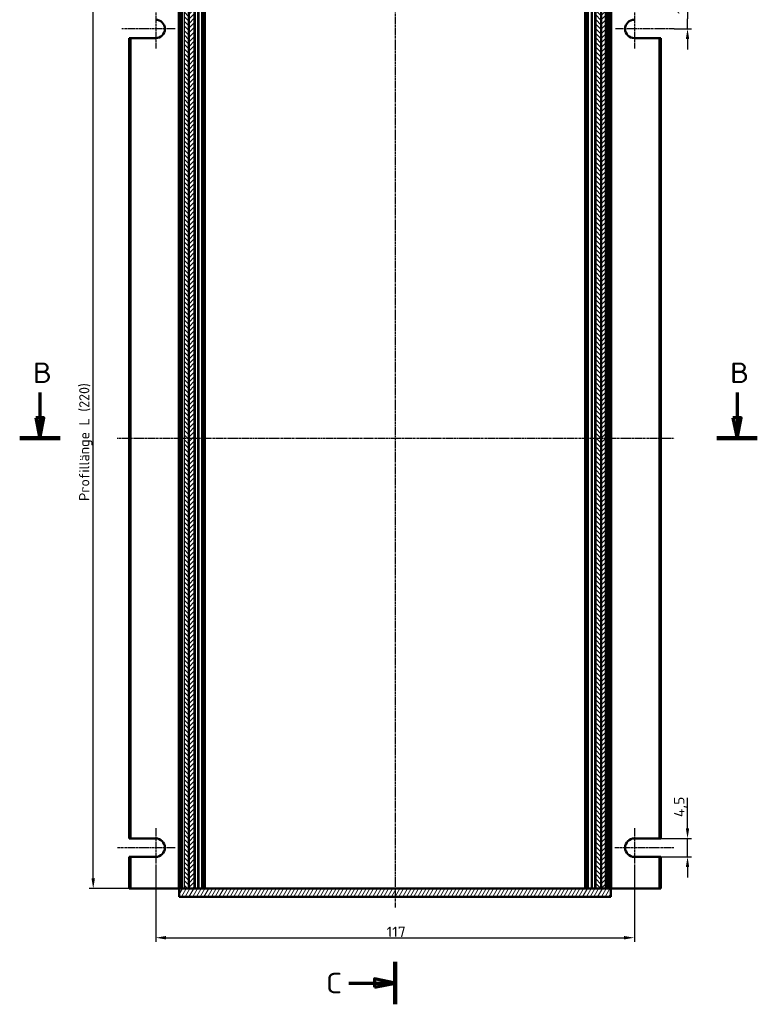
# Model space of a CAD drawing. Header units: millimetres. Extents: x 1 to 840, y 1 to 593.
# Tile 5 of 8: x 272 to 452, y 147 to 388. Entities that reach past the tile are written whole.
import ezdxf

# ---------------------------------------------------------------- set-up
doc = ezdxf.new("R2010")
doc.units = ezdxf.units.MM
doc.linetypes.add('CHAIN', pattern=[0.3543, 0.2362, -0.0295, 0.0591, -0.0295])
doc.linetypes.add('DASH_DOT', pattern=[0.37, 0.24, -0.06, 0.01, -0.06])
for name, color, linetype, lineweight in [('Bemaßung (ISO)', 1, 'Continuous', 25), ('Mittellinie (ISO)', 1, 'DASH_DOT', 25), ('Mittelpunktmarkierung (ISO)', 1, 'DASH_DOT', 25), ('Schnittlinie (ISO)', 3, 'CHAIN', 70), ('Schraffur (ISO)', 1, 'Continuous', 18), ('Sichtbar (ISO)', 7, 'Continuous', 50), ('Sichtbar schmal (ISO)', 1, 'Continuous', 25)]:
    doc.layers.add(name, color=color, linetype=linetype, lineweight=lineweight)
doc.styles.add('2_5', font='isocpeur.ttf', dxfattribs={"width": 1.1})
doc.styles.add('5', font='isocpeur.ttf', dxfattribs={"width": 1.1})
doc.dimstyles.new('Standard (DIN)', dxfattribs={"dimtxt": 2.5, "dimasz": 2.5, "dimexe": 1, "dimexo": 0, "dimgap": 0.2, "dimtad": 1, "dimdec": 6, "dimrnd": 1e-08, "dimtxsty": '2_5', "dimcen": 0.09, "dimdle": 7, "dimclrd": 256, "dimclre": 256, "dimclrt": 5, "dimadec": 6, "dimazin": 2, "dimtfac": 0.72, "dimtmove": 0, "dimatfit": 3, "dimfxl": 1, "dimtolj": 1, "dimlwd": -1, "dimlwe": -1, "dimarcsym": 0})

# ---------------------------------------------------------------- blocks, each defined once
blk = doc.blocks.new('2DTransSchnitt1')
at = {"layer": 'Schnittlinie (ISO)', "linetype": 'Continuous', "lineweight": 140}
for p, q in [((363.3, 413.71), (363.3, 403.32)), ((363.3, 157.84), (363.3, 147.45))]:
    blk.add_line(p, q, dxfattribs=at)
at = {"layer": 'Schnittlinie (ISO)', "linetype": 'Continuous'}
for p, q in [((363.3, 408.51), (358.3, 409.51)), ((358.3, 409.51), (358.3, 407.51)), ((352.03, 408.51), (358.3, 408.51)), ((358.3, 408.51), (363.3, 408.51)), ((358.3, 407.51), (363.3, 408.51)), ((352.03, 152.64), (358.3, 152.64)), ((363.3, 152.64), (358.3, 153.64)), ((358.3, 153.64), (358.3, 151.64)), ((358.3, 152.64), (363.3, 152.64)), ((358.3, 151.64), (363.3, 152.64))]:
    blk.add_line(p, q, dxfattribs=at)
at = {"layer": 'Schnittlinie (ISO)', "linetype": 'Continuous', "flags": 128}
for points in [[(358.3, 407.51), (363.3, 408.51), (358.3, 409.51), (358.3, 407.51)], [(358.3, 151.64), (363.3, 152.64), (358.3, 153.64), (358.3, 151.64)]]:
    blk.add_lwpolyline(points, dxfattribs=at)
at = {"layer": 'Schnittlinie (ISO)'}
for points in [[(358.3, 407.51), (363.3, 408.51), (358.3, 409.51), (358.3, 407.51)], [(358.3, 151.64), (363.3, 152.64), (358.3, 153.64), (358.3, 151.64)]]:
    blk.add_solid(points, dxfattribs=at)
at = {"layer": 'Schnittlinie (ISO)', "char_height": 5, "attachment_point": 7, "style": '5'}
for insert in [(346.43, 406.01), (346.43, 150.14)]:
    blk.add_mtext('C', dxfattribs=dict(at, insert=insert))
blk = doc.blocks.new('2DTransSchnitt2')
at = {"layer": 'Schnittlinie (ISO)', "linetype": 'Continuous'}
for p, q in [((276.5, 296.87), (276.5, 290.71)), ((446.91, 296.87), (446.91, 290.71)), ((275.5, 290.71), (276.5, 285.71)), ((277.5, 290.71), (275.5, 290.71)), ((276.5, 290.71), (276.5, 285.71)), ((276.5, 285.71), (277.5, 290.71)), ((445.91, 290.71), (446.91, 285.71)), ((447.91, 290.71), (445.91, 290.71)), ((446.91, 290.71), (446.91, 285.71)), ((446.91, 285.71), (447.91, 290.71))]:
    blk.add_line(p, q, dxfattribs=at)
at = {"layer": 'Schnittlinie (ISO)', "linetype": 'Continuous', "lineweight": 140}
for p, q in [((271.56, 285.71), (281.45, 285.71)), ((441.97, 285.71), (451.86, 285.71))]:
    blk.add_line(p, q, dxfattribs=at)
at = {"layer": 'Schnittlinie (ISO)', "linetype": 'Continuous', "flags": 128}
for points in [[(275.5, 290.71), (276.5, 285.71), (277.5, 290.71), (275.5, 290.71)], [(445.91, 290.71), (446.91, 285.71), (447.91, 290.71), (445.91, 290.71)]]:
    blk.add_lwpolyline(points, dxfattribs=at)
at = {"layer": 'Schnittlinie (ISO)'}
for points in [[(275.5, 290.71), (276.5, 285.71), (277.5, 290.71), (275.5, 290.71)], [(445.91, 290.71), (446.91, 285.71), (447.91, 290.71), (445.91, 290.71)]]:
    blk.add_solid(points, dxfattribs=at)
at = {"layer": 'Schnittlinie (ISO)', "char_height": 5, "attachment_point": 7, "style": '5'}
for insert in [(274.78, 299.21), (445.19, 299.21)]:
    blk.add_mtext('B', dxfattribs=dict(at, insert=insert))
blk = doc.blocks.new('*D10')
at = {"layer": 'Bemaßung (ISO)'}
for p, q in [((414.85, 395.71), (288.53, 395.71)), ((289.53, 178.21), (289.53, 393.21)), ((414.85, 175.71), (288.53, 175.71))]:
    blk.add_line(p, q, dxfattribs=at)
for points in [[(289.12, 393.21), (289.95, 393.21), (289.53, 395.71)], [(289.12, 178.21), (289.95, 178.21), (289.53, 175.71)]]:
    blk.add_solid(points, dxfattribs=at)
at = {"layer": 'Defpoints', "color": 0}
for p in [(289.53, 395.71), (414.85, 395.71), (414.85, 175.71)]:
    blk.add_point(p, dxfattribs=at)
at = {"layer": 'Bemaßung (ISO)', "color": 5, "insert": (289.33, 270.39), "char_height": 2.5, "attachment_point": 7, "rotation": 90, "style": '2_5'}
blk.add_mtext('\\A1;\\fISOCPEUR|b0|i0;\\H2.4873;Profillänge L (220)', dxfattribs=at)
blk = doc.blocks.new('*D27')
at = {"layer": 'Bemaßung (ISO)'}
for p, q in [((434.8, 190.46), (434.8, 197.9)), ((427.8, 187.96), (435.8, 187.96)), ((434.8, 183.46), (434.8, 187.96)), ((427.8, 183.46), (435.8, 183.46)), ((434.8, 180.96), (434.8, 178.46))]:
    blk.add_line(p, q, dxfattribs=at)
for points in [[(434.38, 190.46), (435.21, 190.46), (434.8, 187.96)], [(434.38, 180.96), (435.21, 180.96), (434.8, 183.46)]]:
    blk.add_solid(points, dxfattribs=at)
at = {"layer": 'Defpoints', "color": 0}
for p in [(427.8, 187.96), (427.8, 183.46), (434.8, 183.46)]:
    blk.add_point(p, dxfattribs=at)
at = {"layer": 'Bemaßung (ISO)', "color": 5, "insert": (434.6, 193.16), "char_height": 2.5, "attachment_point": 7, "rotation": 90, "style": '2_5'}
blk.add_mtext('\\A1;4,5', dxfattribs=at)
blk = doc.blocks.new('*D28')
at = {"layer": 'Bemaßung (ISO)'}
for p, q in [((434.8, 398.21), (434.8, 400.71)), ((427.8, 395.71), (435.8, 395.71)), ((434.8, 395.71), (434.8, 393.21)), ((434.8, 393.21), (434.8, 388.21)), ((434.8, 385.71), (434.8, 388.21)), ((431.51, 385.71), (435.8, 385.71)), ((434.8, 383.21), (434.8, 380.71))]:
    blk.add_line(p, q, dxfattribs=at)
for points in [[(434.38, 398.21), (435.21, 398.21), (434.8, 395.71)], [(434.38, 383.21), (435.21, 383.21), (434.8, 385.71)]]:
    blk.add_solid(points, dxfattribs=at)
at = {"layer": 'Defpoints', "color": 0}
for p in [(427.8, 395.71), (431.51, 385.71), (434.8, 385.71)]:
    blk.add_point(p, dxfattribs=at)
at = {"layer": 'Bemaßung (ISO)', "color": 5, "insert": (434.6, 389.34), "char_height": 2.5, "attachment_point": 7, "rotation": 90, "style": '2_5'}
blk.add_mtext('\\A1;10', dxfattribs=at)
blk = doc.blocks.new('*D29')
at = {"layer": 'Bemaßung (ISO)'}
for p, q in [((304.8, 180.96), (304.8, 162.71)), ((421.8, 180.96), (421.8, 162.71)), ((307.3, 163.71), (419.3, 163.71))]:
    blk.add_line(p, q, dxfattribs=at)
for points in [[(307.3, 164.13), (307.3, 163.29), (304.8, 163.71)], [(419.3, 164.13), (419.3, 163.29), (421.8, 163.71)]]:
    blk.add_solid(points, dxfattribs=at)
at = {"layer": 'Defpoints', "color": 0}
for p in [(304.8, 180.96), (421.8, 180.96), (421.8, 163.71)]:
    blk.add_point(p, dxfattribs=at)
at = {"layer": 'Bemaßung (ISO)', "color": 5, "insert": (361.24, 163.91), "char_height": 2.5, "attachment_point": 7, "style": '2_5'}
blk.add_mtext('\\A1;117', dxfattribs=at)

msp = doc.modelspace()

# ---------------------------------------------------------------- hatches: boundary and pattern name
at = {"layer": 'Schraffur (ISO)'}
h = msp.add_hatch(dxfattribs=at)
h.set_pattern_fill('ANSI31', color=256, scale=6.35, angle=90.000210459, style=0)
h.set_pattern_definition([(135.00021, (0, 0), (-0.561264, -0.5612681), [])])
h.paths.add_polyline_path([(412.297579, 175.7102501), (413.7048924, 175.7102501), (413.7048924, 395.7102501), (412.297579, 395.7102501)])
h.paths.add_polyline_path([(311.7428785, 175.7102501), (312.8902656, 175.7102501), (312.8902656, 395.7102501), (311.7428785, 395.7102501)])
h = msp.add_hatch(dxfattribs=at)
h.set_pattern_fill('ANSI31', color=256, scale=6.35, style=0)
h.set_pattern_definition([(45, (0, 0), (-0.561266, 0.561266), [])])
h.paths.add_polyline_path([(314.297579, 175.7102501), (314.297579, 395.7102501), (312.8902656, 395.7102501), (312.8902656, 175.7102501)])
h.paths.add_polyline_path([(414.8522796, 395.7102501), (413.7048924, 395.7102501), (413.7048924, 175.7102501), (414.8522796, 175.7102501)])
h = msp.add_hatch(dxfattribs=at)
h.set_pattern_fill('ANSI31', color=256, scale=6.35, angle=14.999977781, style=0)
h.set_pattern_definition([(59.99998, (0, 0), (-0.6874075, 0.3968753), [])])
h.paths.add_polyline_path([(310.547579, 175.7102501), (310.547579, 173.7102501), (416.047579, 173.7102501), (416.047579, 175.7102501), (414.8522796, 175.7102501), (413.7048924, 175.7102501), (412.297579, 175.7102501), (314.297579, 175.7102501), (312.8902656, 175.7102501), (311.7428785, 175.7102501)])

# ---------------------------------------------------------------- linework, layer by layer
at = {"layer": 'Mittellinie (ISO)', "linetype": 'CHAIN'}
for p, q in [((363.297579, 399.9421433), (363.297579, 171.0833576)), ((295.3463086, 285.7102501), (431.5720105, 285.7102501))]:
    msp.add_line(p, q, dxfattribs=at)
at = {"layer": 'Mittelpunktmarkierung (ISO)', "linetype": 'CHAIN'}
for p, q in [((304.797579, 390.4602501), (304.797579, 380.9602501)), ((421.797579, 390.4602501), (421.797579, 380.9602501)), ((309.547579, 385.7102501), (296.5139915, 385.7102501)), ((431.5091835, 385.7102501), (417.047579, 385.7102501)), ((304.797579, 190.4602501), (304.797579, 180.9602501)), ((421.797579, 190.4602501), (421.797579, 180.9602501)), ((309.547579, 185.7102501), (295.4752612, 185.7102501)), ((431.442617, 185.7102501), (417.047579, 185.7102501))]:
    msp.add_line(p, q, dxfattribs=at)
at = {"layer": 'Sichtbar (ISO)'}
for p, q in [((310.797579, 395.7102501), (310.797579, 175.7102501)), ((312.8902656, 395.7102501), (312.8902656, 175.7102501)), ((312.8902656, 175.7102501), (312.8902656, 395.7102501)), ((314.297579, 175.7102501), (314.297579, 395.7102501)), ((315.2280093, 175.7102501), (315.2280093, 395.7102501)), ((316.1705546, 175.7102501), (316.1705546, 395.7102501)), ((316.797579, 175.7102501), (316.797579, 395.7102501)), ((409.797579, 395.7102501), (409.797579, 175.7102501)), ((410.4246035, 175.7102501), (410.4246035, 395.7102501)), ((411.3671488, 395.7102501), (411.3671488, 175.7102501)), ((412.297579, 395.7102501), (412.297579, 175.7102501)), ((413.7048924, 395.7102501), (413.7048924, 175.7102501)), ((413.7048924, 175.7102501), (413.7048924, 395.7102501)), ((414.8522796, 395.7102501), (414.8522796, 175.7102501)), ((415.797579, 175.7102501), (415.797579, 395.7102501)), ((298.297579, 383.4602501), (298.297579, 187.9602501)), ((298.297579, 383.4602501), (298.797579, 383.4602501)), ((304.797579, 383.4602501), (298.797579, 383.4602501)), ((427.797579, 383.4602501), (421.797579, 383.4602501)), ((427.797579, 383.4602501), (428.297579, 383.4602501)), ((428.297579, 187.9602501), (428.297579, 383.4602501)), ((298.797579, 187.9602501), (298.297579, 187.9602501)), ((298.797579, 187.9602501), (304.797579, 187.9602501)), ((421.797579, 187.9602501), (427.797579, 187.9602501)), ((428.297579, 187.9602501), (427.797579, 187.9602501)), ((298.297579, 183.4602501), (298.297579, 175.7102501)), ((298.297579, 183.4602501), (298.797579, 183.4602501)), ((304.797579, 183.4602501), (298.797579, 183.4602501)), ((427.797579, 183.4602501), (421.797579, 183.4602501)), ((427.797579, 183.4602501), (428.297579, 183.4602501)), ((428.297579, 175.7102501), (428.297579, 183.4602501)), ((298.797579, 175.7102501), (298.297579, 175.7102501)), ((298.797579, 175.7102501), (310.297579, 175.7102501)), ((310.297579, 175.7102501), (310.547579, 175.7102501)), ((310.547579, 175.7102501), (310.547579, 173.7102501)), ((416.047579, 175.7102501), (310.547579, 175.7102501)), ((311.7428785, 175.7102501), (311.3329856, 175.7102501)), ((311.7428785, 175.7102501), (312.8902656, 175.7102501)), ((312.8902656, 175.7102501), (314.297579, 175.7102501)), ((412.297579, 175.7102501), (413.7048924, 175.7102501)), ((413.7048924, 175.7102501), (414.8522796, 175.7102501)), ((415.2621724, 175.7102501), (414.9677496, 175.7102501)), ((416.047579, 175.7102501), (416.297579, 175.7102501)), ((416.047579, 173.7102501), (416.047579, 175.7102501)), ((427.797579, 175.7102501), (416.297579, 175.7102501)), ((428.297579, 175.7102501), (427.797579, 175.7102501)), ((310.547579, 173.7102501), (416.047579, 173.7102501))]:
    msp.add_line(p, q, dxfattribs=at)
for centre, start, end in [((304.797579, 385.7102501), 270, 90), ((421.797579, 385.7102501), 90, 270), ((304.797579, 185.7102501), 270, 90), ((421.797579, 185.7102501), 90, 270)]:
    msp.add_arc(centre, 2.25, start, end, dxfattribs=at)
at = {"layer": 'Sichtbar schmal (ISO)'}
for p, q in [((310.297579, 395.7102501), (310.297579, 175.7102501)), ((310.8118837, 175.7102501), (310.8118837, 395.7102501)), ((311.1472903, 395.7102501), (311.1472903, 175.7102501)), ((311.3329856, 175.7102501), (311.3329856, 395.7102501)), ((311.7428785, 395.7102501), (311.7428785, 175.7102501)), ((314.497579, 175.7102501), (314.497579, 395.7102501)), ((315.0280093, 395.7102501), (315.0280093, 175.7102501)), ((316.3096605, 175.7102501), (316.3096605, 395.7102501)), ((316.5366849, 395.7102501), (316.5366849, 175.7102501)), ((316.997579, 175.7102501), (316.997579, 395.7102501)), ((409.597579, 395.7102501), (409.597579, 175.7102501)), ((410.0584731, 175.7102501), (410.0584731, 395.7102501)), ((410.2854976, 395.7102501), (410.2854976, 175.7102501)), ((411.5671488, 175.7102501), (411.5671488, 395.7102501)), ((412.097579, 395.7102501), (412.097579, 175.7102501)), ((414.9677496, 175.7102501), (414.9677496, 395.7102501)), ((415.2621724, 395.7102501), (415.2621724, 175.7102501)), ((415.4478678, 175.7102501), (415.4478678, 395.7102501)), ((415.7832744, 395.7102501), (415.7832744, 175.7102501)), ((416.297579, 175.7102501), (416.297579, 395.7102501)), ((298.797579, 187.9602501), (298.797579, 383.4602501)), ((427.797579, 383.4602501), (427.797579, 187.9602501)), ((298.797579, 175.7102501), (298.797579, 183.4602501)), ((427.797579, 183.4602501), (427.797579, 175.7102501))]:
    msp.add_line(p, q, dxfattribs=at)

# ---------------------------------------------------------------- block references
at = {"layer": 'Schnittlinie (ISO)'}
for name in ['2DTransSchnitt1', '2DTransSchnitt2']:
    msp.add_blockref(name, (0, 0), dxfattribs=at)

# ---------------------------------------------------------------- dimensions: what is measured, and where the dimension line sits
at = {"layer": 'Bemaßung (ISO)'}
for base, p1, p2, angle, override, picture, middle in [((434.797579, 385.7102501), (427.797579, 395.7102501), (431.5091835, 385.7102501), 90, {"dimgap": 0.2, "dimdec": 6, "dimtol": 0, "dimlim": 0, "dimtp": 0, "dimtm": 0, "dimtdec": 2, "dimtofl": 0}, '*D28', (434.797579, 390.7102501)), ((434.797579, 183.4602501), (427.797579, 187.9602501), (427.797579, 183.4602501), 270, {"dimgap": 0.2, "dimdec": 6, "dimtol": 0, "dimlim": 0, "dimtp": 0, "dimtm": 0, "dimtdec": 2, "dimtofl": 1, "dimatfit": 1}, '*D27', (434.797579, 195.4290001)), ((421.797579, 163.7102501), (304.797579, 180.9602501), (421.797579, 180.9602501), 180, {"dimgap": 0.2, "dimdec": 6, "dimtol": 0, "dimlim": 0, "dimtp": 0, "dimtm": 0, "dimtdec": 2, "dimtofl": 0, "dimatfit": 1}, '*D29', (363.297579, 163.7102501))]:
    dim = msp.add_linear_dim(base=base, p1=p1, p2=p2, angle=angle, dimstyle='Standard (DIN)', override=override, dxfattribs=at)
    dim.commit()
    dim.dimension.update_dxf_attribs({"geometry": picture, "text_midpoint": middle, "dimtype": 160})
dim = msp.add_linear_dim(base=(289.5332886, 395.7102501), p1=(414.8522796, 175.7102501), p2=(414.8522796, 395.7102501), angle=90, text='\\fISOCPEUR|b0|i0;\\H2.4873;Profillänge L (<>)', dimstyle='Standard (DIN)', override={"dimgap": 0.2, "dimdec": 6, "dimtol": 0, "dimlim": 0, "dimtp": 0, "dimtm": 0, "dimtdec": 2, "dimtofl": 0, "dimatfit": 1}, dxfattribs=at)
dim.commit()
dim.dimension.update_dxf_attribs({"geometry": '*D10', "text_midpoint": (289.5332886, 285.7102501), "dimtype": 160})

doc.saveas('drawing.dxf')
